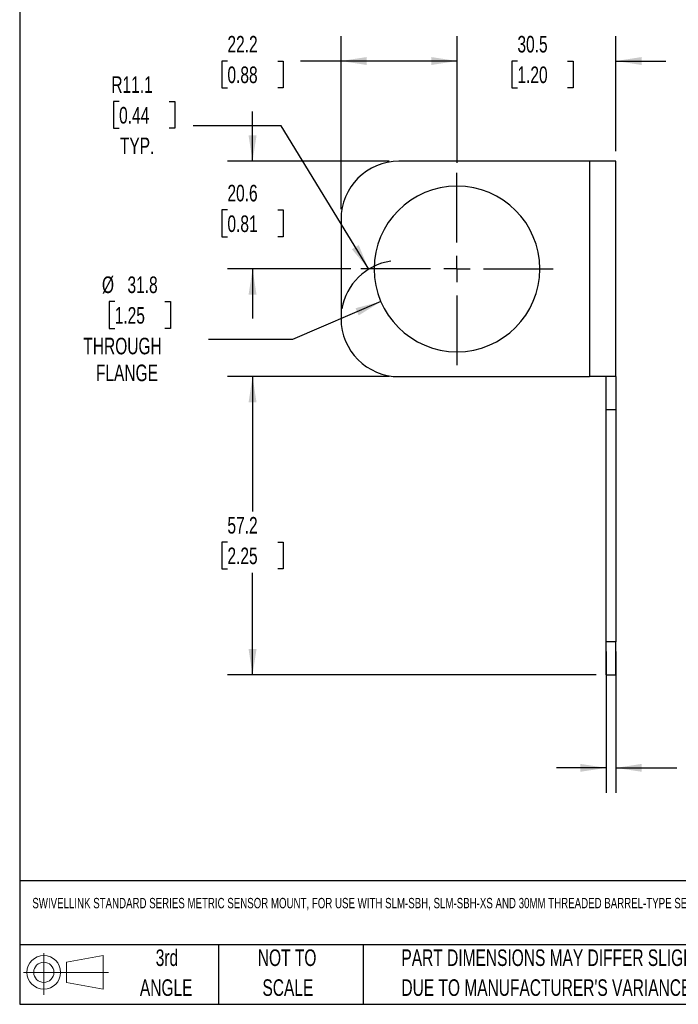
# Model space of a CAD drawing. Header units: millimetres. Extents: x 6 to 273, y 6 to 210.
# Tile 1 of 16: x 6 to 90, y 6 to 132. Entities that reach past the tile are written whole.
import ezdxf

# ---------------------------------------------------------------- set-up
doc = ezdxf.new("R2010")
doc.units = ezdxf.units.MM
doc.linetypes.add('CENTERX2', pattern=[20.32, 12.7, -2.54, 2.54, -2.54])
doc.layers.add('CENTER', color=40, linetype='CENTERX2')
doc.layers.add('DIMENSIONS', color=140, linetype='Continuous', lineweight=25)
doc.layers.add('TEXT', color=140, linetype='Continuous', lineweight=25)
doc.styles.add('SLDTEXTSTYLE0', font='TXT', dxfattribs={"width": 0.7})
doc.dimstyles.new('SLDDIMSTYLE1', dxfattribs={"dimtxt": 2.158008, "dimasz": 3.302, "dimexe": 0, "dimexo": 0.0625, "dimgap": 0.539502, "dimtad": 0, "dimtih": 1, "dimtoh": 1, "dimlfac": 1.5, "dimrnd": 1e-09, "dimzin": 12, "dimdsep": 46, "dimtxsty": 'SLDTEXTSTYLE0', "dimsah": 1, "dimcen": 0.09, "dimadec": 0, "dimazin": 3, "dimtfac": 1, "dimtofl": 0, "dimtmove": 0, "dimatfit": 3, "dimfxl": 0, "dimfrac": 2, "dimtolj": 1, "dimtzin": 12, "dimarcsym": 0})
doc.dimstyles.new('SLDDIMSTYLE2', dxfattribs={"dimtxt": 2.158008, "dimasz": 3.302, "dimexe": 0, "dimexo": 0.0625, "dimgap": 0.539502, "dimtad": 0, "dimtih": 1, "dimtoh": 1, "dimlfac": 1.5, "dimrnd": 1e-09, "dimzin": 12, "dimdsep": 46, "dimtxsty": 'SLDTEXTSTYLE0', "dimsah": 1, "dimcen": 0.09, "dimadec": 0, "dimazin": 3, "dimtfac": 1, "dimtmove": 0, "dimatfit": 0, "dimfxl": 0, "dimfrac": 2, "dimtolj": 1, "dimtzin": 12, "dimarcsym": 0})
doc.dimstyles.new('SLDDIMSTYLE3', dxfattribs={"dimtxt": 2.158008, "dimasz": 3.302, "dimexe": 0, "dimexo": 0.0625, "dimgap": 0.539502, "dimtad": 0, "dimtih": 1, "dimtoh": 1, "dimlfac": 1.5, "dimrnd": 1e-09, "dimzin": 12, "dimdsep": 46, "dimtxsty": 'SLDTEXTSTYLE0', "dimsah": 1, "dimcen": 0, "dimadec": 0, "dimazin": 3, "dimtfac": 1, "dimtofl": 0, "dimtmove": 0, "dimatfit": 3, "dimfxl": 0, "dimfrac": 2, "dimtolj": 1, "dimtzin": 12, "dimarcsym": 0})
doc.dimstyles.new('SLDDIMSTYLE4', dxfattribs={"dimtxt": 2.158008, "dimasz": 3.302, "dimexe": 0, "dimexo": 0.0625, "dimgap": 0.539502, "dimtad": 0, "dimtih": 1, "dimtoh": 1, "dimlfac": 1.5, "dimrnd": 1e-09, "dimzin": 12, "dimdsep": 46, "dimtxsty": 'SLDTEXTSTYLE0', "dimsah": 1, "dimcen": 0, "dimadec": 0, "dimazin": 3, "dimtfac": 1, "dimtofl": 0, "dimtmove": 0, "dimatfit": 3, "dimfxl": 0, "dimfrac": 2, "dimtolj": 1, "dimtzin": 12, "dimarcsym": 0})

# ---------------------------------------------------------------- blocks, each defined once
blk = doc.blocks.new('Block11')
at = {"color": 7, "linetype": 'Continuous', "lineweight": 18}
for p, q in [((2.59, 5.31), (2.59, 0)), ((5.48, 4.17), (10.18, 5.03)), ((5.48, 1.6), (5.48, 4.17)), ((10.18, 5.03), (10.18, 0.73)), ((0, 2.88), (10.87, 2.88)), ((5.48, 1.6), (10.18, 0.73))]:
    blk.add_line(p, q, dxfattribs=at)
for radius in [2.15, 1.29]:
    blk.add_circle((2.59, 2.88), radius, dxfattribs=at)
blk = doc.blocks.new('Block12')
at = {"color": 7, "linetype": 'Continuous'}
blk.add_blockref('Block11', (0, 0), dxfattribs=at)
blk = doc.blocks.new('_D_15')
at = {"layer": 'DIMENSIONS'}
for p, q in [((81.27, 51.41), (81.27, 33.39)), ((82.53, 51.41), (82.53, 33.39)), ((81.27, 36.56), (74.92, 36.56)), ((82.53, 36.56), (90.32, 36.56)), ((93.25, 36.56), (92.52, 36.56)), ((92.52, 36.56), (92.52, 33.13)), ((99.66, 36.56), (100.38, 36.56)), ((100.38, 36.56), (100.38, 33.13)), ((92.52, 33.13), (93.25, 33.13)), ((100.38, 33.13), (99.66, 33.13))]:
    blk.add_line(p, q, dxfattribs=at)
for points in [[(81.27, 36.56), (77.97, 37.07), (77.97, 36.06)], [(82.53, 36.56), (85.83, 36.06), (85.83, 37.07)]]:
    blk.add_solid(points, dxfattribs=at)
at = {"layer": 'DIMENSIONS', "char_height": 2.117, "attachment_point": 1, "style": 'SLDTEXTSTYLE0'}
for s, insert in [('1.9', (94.14, 39.78)), ('0.07', (93.25, 35.86))]:
    blk.add_mtext(s, dxfattribs=dict(at, insert=insert))
blk = doc.blocks.new('_D_16')
at = {"layer": 'DIMENSIONS'}
for p, q in [((53.54, 86.55), (32.92, 86.55)), ((36.1, 86.55), (36.1, 69.32)), ((32.89, 65.41), (32.17, 65.41)), ((32.17, 65.41), (32.17, 61.98)), ((39.31, 65.41), (40.03, 65.41)), ((40.03, 65.41), (40.03, 61.98)), ((32.17, 61.98), (32.89, 61.98)), ((40.03, 61.98), (39.31, 61.98)), ((36.1, 48.45), (36.1, 61.5)), ((80, 48.45), (32.92, 48.45))]:
    blk.add_line(p, q, dxfattribs=at)
for points in [[(36.1, 86.55), (35.59, 83.25), (36.61, 83.25)], [(36.1, 48.45), (36.61, 51.75), (35.59, 51.75)]]:
    blk.add_solid(points, dxfattribs=at)
at = {"layer": 'DIMENSIONS', "char_height": 2.117, "attachment_point": 1, "style": 'SLDTEXTSTYLE0'}
for s, insert in [('57.2', (32.89, 68.62)), ('2.25', (32.89, 64.71))]:
    blk.add_mtext(s, dxfattribs=dict(at, insert=insert))
blk = doc.blocks.new('_D_17')
at = {"layer": 'DIMENSIONS'}
for p, q in [((36.1, 114.07), (36.1, 120.42)), ((53.54, 114.07), (32.92, 114.07)), ((32.89, 107.85), (32.17, 107.85)), ((32.17, 107.85), (32.17, 104.42)), ((39.31, 107.85), (40.03, 107.85)), ((40.03, 107.85), (40.03, 104.42)), ((32.17, 104.42), (32.89, 104.42)), ((40.03, 104.42), (39.31, 104.42)), ((48.67, 100.31), (32.92, 100.31)), ((36.1, 100.31), (36.1, 93.96))]:
    blk.add_line(p, q, dxfattribs=at)
for points in [[(36.1, 114.07), (36.61, 117.37), (35.59, 117.37)], [(36.1, 100.31), (35.59, 97.01), (36.61, 97.01)]]:
    blk.add_solid(points, dxfattribs=at)
at = {"layer": 'DIMENSIONS', "char_height": 2.117, "attachment_point": 1, "style": 'SLDTEXTSTYLE0'}
for s, insert in [('20.6', (32.89, 111.06)), ('0.81', (32.89, 107.15))]:
    blk.add_mtext(s, dxfattribs=dict(at, insert=insert))
blk = doc.blocks.new('_D_18')
at = {"layer": 'DIMENSIONS'}
for p, q in [((47.4, 107.93), (47.4, 130.05)), ((62.22, 113.86), (62.22, 130.05)), ((32.89, 126.88), (32.17, 126.88)), ((32.17, 126.88), (32.17, 123.45)), ((39.31, 126.88), (40.03, 126.88)), ((40.03, 126.88), (40.03, 123.45)), ((47.4, 126.88), (42.23, 126.88)), ((62.22, 126.88), (47.4, 126.88)), ((32.17, 123.45), (32.89, 123.45)), ((40.03, 123.45), (39.31, 123.45))]:
    blk.add_line(p, q, dxfattribs=at)
for points in [[(47.4, 126.88), (50.7, 126.37), (50.7, 127.39)], [(62.22, 126.88), (58.92, 127.39), (58.92, 126.37)]]:
    blk.add_solid(points, dxfattribs=at)
at = {"layer": 'DIMENSIONS', "char_height": 2.117, "attachment_point": 1, "style": 'SLDTEXTSTYLE0'}
for s, insert in [('22.2', (32.89, 130.09)), ('0.88', (32.89, 126.18))]:
    blk.add_mtext(s, dxfattribs=dict(at, insert=insert))
blk = doc.blocks.new('_D_19')
at = {"layer": 'DIMENSIONS'}
for p, q in [((62.22, 113.86), (62.22, 130.05)), ((82.53, 115.34), (82.53, 130.05)), ((62.22, 126.88), (55.87, 126.88)), ((69.94, 126.88), (69.22, 126.88)), ((69.22, 126.88), (69.22, 123.45)), ((76.35, 126.88), (77.08, 126.88)), ((77.08, 126.88), (77.08, 123.45)), ((82.53, 126.88), (88.88, 126.88)), ((69.22, 123.45), (69.94, 123.45)), ((77.08, 123.45), (76.35, 123.45))]:
    blk.add_line(p, q, dxfattribs=at)
for points in [[(62.22, 126.88), (58.92, 127.39), (58.92, 126.37)], [(82.53, 126.88), (85.83, 126.37), (85.83, 127.39)]]:
    blk.add_solid(points, dxfattribs=at)
at = {"layer": 'DIMENSIONS', "char_height": 2.117, "attachment_point": 1, "style": 'SLDTEXTSTYLE0'}
for s, insert in [('30.5', (69.94, 130.09)), ('1.20', (69.94, 126.18))]:
    blk.add_mtext(s, dxfattribs=dict(at, insert=insert))
blk = doc.blocks.new('_D_20')
at = {"layer": 'DIMENSIONS'}
for p, q in [((19.05, 121.71), (18.32, 121.71)), ((18.32, 121.71), (18.32, 118.28)), ((25.46, 121.71), (26.18, 121.71)), ((26.18, 121.71), (26.18, 118.28)), ((18.32, 118.28), (19.05, 118.28)), ((26.18, 118.28), (25.46, 118.28)), ((39.76, 118.58), (28.5, 118.58)), ((50.94, 100.28), (39.76, 118.58))]:
    blk.add_line(p, q, dxfattribs=at)
blk.add_arc((54.81, 93.96), 7.41, 98.2477, 170.2724, dxfattribs=at)
blk.add_solid([(50.94, 100.28), (49.66, 103.36), (48.79, 102.83)], dxfattribs=at)
at = {"layer": 'DIMENSIONS', "char_height": 2.117, "attachment_point": 1, "style": 'SLDTEXTSTYLE0'}
for s, insert in [('R11.1', (18.06, 124.92)), ('0.44', (19.05, 121.01)), ('TYP.', (19.15, 117.1))]:
    blk.add_mtext(s, dxfattribs=dict(at, insert=insert))
blk = doc.blocks.new('_D_21')
at = {"layer": 'DIMENSIONS'}
for p, q in [((18.49, 96.14), (17.76, 96.14)), ((17.76, 96.14), (17.76, 92.71)), ((24.9, 96.14), (25.62, 96.14)), ((25.62, 96.14), (25.62, 92.71)), ((52.49, 96.14), (41.19, 91.29)), ((17.76, 92.71), (18.49, 92.71)), ((25.62, 92.71), (24.9, 92.71)), ((41.19, 91.29), (30.49, 91.29))]:
    blk.add_line(p, q, dxfattribs=at)
blk.add_solid([(52.49, 96.14), (49.26, 95.3), (49.66, 94.37)], dxfattribs=at)
at = {"layer": 'DIMENSIONS', "char_height": 2.117, "attachment_point": 1, "style": 'SLDTEXTSTYLE0'}
for s, insert in [('%%c', (16.86, 99.35)), ('31.8', (20.12, 99.35)), ('1.25', (18.49, 95.44)), ('THROUGH', (14.48, 91.52)), ('FLANGE', (16.09, 88.09))]:
    blk.add_mtext(s, dxfattribs=dict(at, insert=insert))
blk = doc.blocks.new('SW_CENTERMARKSYMBOL_4')
at = {"layer": 'CENTER', "color": 0}
for p, q in [((0, 3.39), (0, 12.28)), ((0, 0), (0, 1.69)), ((-3.39, 0), (-12.28, 0)), ((0, 0), (-1.69, 0)), ((0, 0), (0, -1.69)), ((0, 0), (1.69, 0)), ((3.39, 0), (12.28, 0)), ((0, -3.39), (0, -12.28))]:
    blk.add_line(p, q, dxfattribs=at)

msp = doc.modelspace()

# ---------------------------------------------------------------- linework, layer by layer
for p, q in [((79.151194, 114.067984), (54.809528, 114.067984)), ((79.151194, 114.067984), (79.151194, 86.551317)), ((82.532781, 114.067984), (79.151194, 114.067984)), ((82.532781, 86.551317), (82.532781, 114.067984)), ((47.401194, 106.659651), (47.401194, 93.959651)), ((54.809528, 86.551317), (79.151194, 86.551317)), ((82.532781, 86.551317), (79.151194, 86.551317)), ((81.267861, 82.317984), (81.267861, 86.551317)), ((82.532781, 86.551317), (82.532781, 82.317984)), ((82.532781, 82.317984), (81.267861, 82.317984)), ((81.267861, 52.684651), (81.267861, 82.317984)), ((82.532781, 82.317984), (82.532781, 52.684651)), ((82.532781, 52.684651), (81.267861, 52.684651)), ((81.267861, 48.451317), (81.267861, 52.684651)), ((82.532781, 48.451317), (82.532781, 52.684651)), ((81.267861, 48.451317), (82.532781, 48.451317))]:
    msp.add_line(p, q)
for centre, radius, start, end in [((54.809528, 106.659651), 7.408333, 90, 180), ((62.217861, 100.309651), 10.583333, 0, 180), ((62.217861, 100.309651), 10.583333, 180, 0), ((54.809528, 93.959651), 7.408333, 180, 270)]:
    msp.add_arc(centre, radius, start, end)
at = {"layer": 'TEXT'}
for p, q in [((6.35, 209.55), (6.35, 6.35)), ((273.05, 22.126108), (6.35, 22.126108)), ((273.05, 13.97), (6.35, 13.97)), ((31.75, 13.97), (31.75, 6.35)), ((50.211628, 13.97), (50.211628, 6.35)), ((6.35, 6.35), (273.05, 6.35))]:
    msp.add_line(p, q, dxfattribs=at)

# ---------------------------------------------------------------- block references
at = {"layer": 'CENTER'}
msp.add_blockref('SW_CENTERMARKSYMBOL_4', (62.217861, 100.309651), dxfattribs=at)
at = {"layer": 'TEXT'}
msp.add_blockref('Block12', (6.837939, 7.553855), dxfattribs=at)

# ---------------------------------------------------------------- texts
at = {"layer": 'TEXT', "style": 'SLDTEXTSTYLE0'}
for s, insert, char_height, attachment_point in [('SWIVELLINK STANDARD SERIES METRIC SENSOR MOUNT, FOR USE WITH SLM-SBH, SLM-SBH-XS AND 30MM THREADED BARREL-TYPE SENSORS.', (7.965734, 19.94521), 1.322916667, 1), ('3rd', (25.162451, 13.363993), 2.1166667, 2), ('NOT TO', (40.515774, 13.363993), 2.1166667, 2), ('PART DIMENSIONS MAY DIFFER SLIGHTLY', (55.119284, 13.363993), 2.11666667, 1), ('ANGLE', (25.064948, 9.541771), 2.1166667, 2), ('SCALE', (40.612053, 9.541771), 2.1166667, 2), ("DUE TO MANUFACTURER'S VARIANCES", (55.119284, 9.541771), 2.11666667, 1)]:
    msp.add_mtext(s, dxfattribs=dict(at, insert=insert, char_height=char_height, attachment_point=attachment_point))

# ---------------------------------------------------------------- dimensions: what is measured, and where the dimension line sits
at = {"layer": 'DIMENSIONS'}
for base, p1, p2, dimstyle, picture, middle in [((47.4011944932, 126.8785699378), (62.2178611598, 112.5863174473), (47.4011944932, 106.6596507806), 'SLDDIMSTYLE1', '_D_18', (36.09998762, 126.8785699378)), ((82.532781, 126.87857), (62.217861, 112.586317), (82.532781, 114.067984), 'SLDDIMSTYLE2', '_D_19', (73.14794, 126.87857)), ((82.532781, 36.564625), (81.267861, 52.684651), (82.532781, 52.684651), 'SLDDIMSTYLE2', '_D_15', (96.452587, 36.564625))]:
    dim = msp.add_linear_dim(base=base, p1=p1, p2=p2, dimstyle=dimstyle, dxfattribs=at)
    dim.commit()
    dim.dimension.update_dxf_attribs({"geometry": picture, "text_midpoint": middle, "dimtype": 160})
dim = msp.add_radius_dim(center=(54.809528, 93.959651), mpoint=(50.944611, 100.279922), text='<>\\PTYP.', dimstyle='SLDDIMSTYLE4', dxfattribs=at)
dim.commit()
dim.dimension.update_dxf_attribs({"geometry": '_D_20', "text_midpoint": (22.252572, 119.691641), "dimtype": 164})
for base, p1, p2, dimstyle, picture, middle in [((36.099988, 114.067984), (49.941194, 100.309651), (54.809528, 114.067984), 'SLDDIMSTYLE2', '_D_17', (36.099988, 107.852894)), ((36.099988, 86.551317), (81.267861, 48.451317), (54.809528, 86.551317), 'SLDDIMSTYLE1', '_D_16', (36.099988, 65.408531))]:
    dim = msp.add_linear_dim(base=base, p1=p1, p2=p2, angle=90, dimstyle=dimstyle, dxfattribs=at)
    dim.commit()
    dim.dimension.update_dxf_attribs({"geometry": picture, "text_midpoint": middle, "dimtype": 160})
dim = msp.add_diameter_dim_2p(p1=(71.944177, 104.481669), p2=(52.491546, 96.137633), text='<>\\PTHROUGH\\PFLANGE', dimstyle='SLDDIMSTYLE3', dxfattribs=at)
dim.commit()
dim.dimension.update_dxf_attribs({"geometry": '_D_21', "text_midpoint": (21.692736, 92.405344), "dimtype": 163})

doc.saveas('drawing.dxf')
